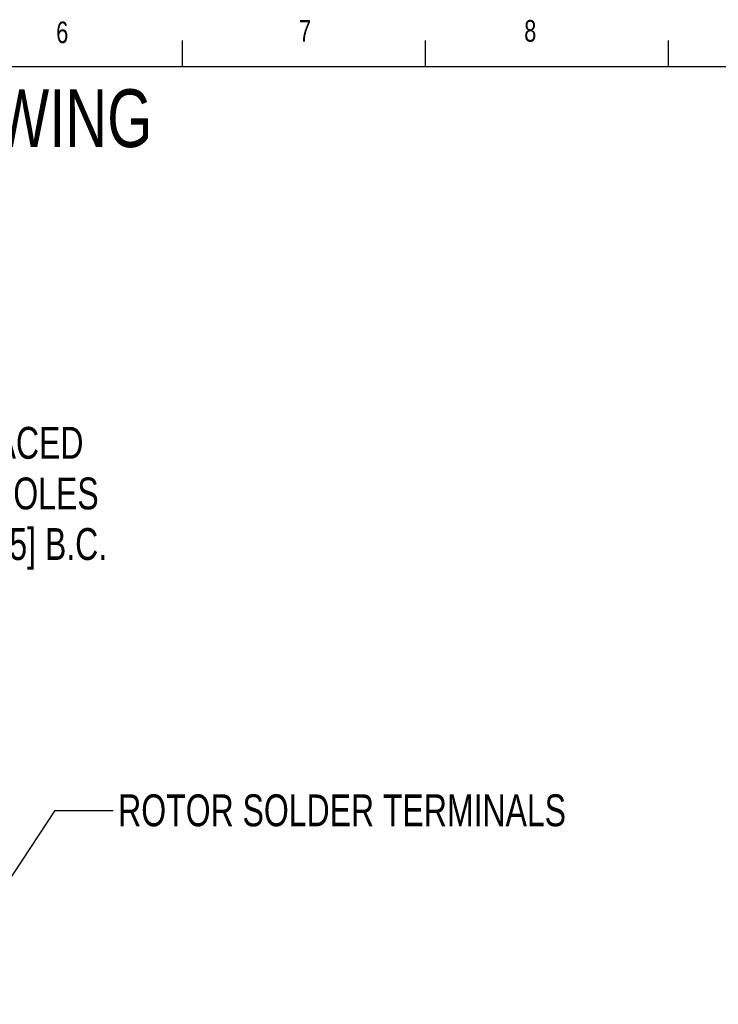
# Model space of a CAD drawing. Header units: inches. Extents: x 0.5 to 16.4, y 0.4 to 10.9.
# Tile 11 of 12: x 6.2 to 9.2, y 6.6 to 10.8. Entities that reach past the tile are written whole.
import ezdxf

# ---------------------------------------------------------------- set-up
doc = ezdxf.new("R2010")
doc.units = ezdxf.units.IN
doc.header["$MEASUREMENT"] = 0
for name, color, linetype in [('BORDER', 1, 'Continuous'), ('DIMENSIONS', 150, 'Continuous'), ('TEXT', 7, 'Continuous')]:
    doc.layers.add(name, color=color, linetype=linetype)
doc.styles.add('SLDTEXTSTYLE0', font='TXT', dxfattribs={"width": 0.75})
doc.dimstyles.new('SLDDIMSTYLE0', dxfattribs={"dimtxt": 0.137795, "dimasz": 0.156, "dimexe": 0, "dimexo": 0.0625, "dimgap": 0.034449, "dimtad": 0, "dimtih": 1, "dimtoh": 1, "dimdec": 3, "dimlfac": 0.5, "dimrnd": 1e-09, "dimzin": 12, "dimdsep": 46, "dimtxsty": 'SLDTEXTSTYLE0', "dimsah": 1, "dimcen": 0, "dimadec": 0, "dimazin": 3, "dimtfac": 1, "dimtdec": 3, "dimtofl": 0, "dimtmove": 0, "dimatfit": 3, "dimfxl": 0, "dimfrac": 2, "dimtolj": 1, "dimtzin": 12, "dimarcsym": 0})
doc.dimstyles.new('SLDDIMSTYLE1', dxfattribs={"dimtxt": 0.18, "dimasz": 0.156, "dimexe": 0, "dimexo": 0.0625, "dimgap": 0, "dimtad": 0, "dimtih": 1, "dimtoh": 1, "dimdec": 0, "dimrnd": 1e-09, "dimzin": 0, "dimdsep": 46, "dimtxsty": 'Standard', "dimsah": 1, "dimcen": 0.09, "dimadec": 0, "dimazin": 0, "dimtfac": 0.156, "dimtdec": 0, "dimtofl": 0, "dimtmove": 0, "dimatfit": 3, "dimfxl": 0, "dimfrac": 2, "dimtolj": 1, "dimtzin": 0, "dimarcsym": 0})

# ---------------------------------------------------------------- blocks, each defined once
blk = doc.blocks.new('_D')
at = {"layer": 'DIMENSIONS'}
for p, q in [((4.5189, 7.3671), (4.6164, 8.7952)), ((4.6164, 8.7952), (4.8351, 8.7952))]:
    blk.add_line(p, q, dxfattribs=at)
blk.add_solid([(4.5189, 7.3671), (4.5554, 7.521), (4.5036, 7.5246)], dxfattribs=at)
at = {"layer": 'DIMENSIONS', "attachment_point": 1, "style": 'SLDTEXTSTYLE0'}
for s, insert, char_height in [('2X EQUALLY SPACED', (5.047, 9.0833), 0.137795), ('4-40 CLEARANCE HOLES', (4.8976, 8.8645), 0.137795), ('ON', (4.9326, 8.6458), 0.1378), ('%%c', (5.279, 8.6436), 0.1378), ('1.435 [36.45] B.C.', (5.4869, 8.6458), 0.137795)]:
    blk.add_mtext(s, dxfattribs=dict(at, insert=insert, char_height=char_height))

msp = doc.modelspace()

# ---------------------------------------------------------------- linework, layer by layer
at = {"layer": 'BORDER'}
for p, q in [((6.9263, 10.6421), (6.9263, 10.754)), ((7.9763, 10.6421), (7.9763, 10.754)), ((9.0263, 10.6421), (9.0263, 10.754)), ((0.6263, 10.6421), (16.3763, 10.6421))]:
    msp.add_line(p, q, dxfattribs=at)

# ---------------------------------------------------------------- texts
at = {"layer": 'DIMENSIONS', "attachment_point": 1, "style": 'SLDTEXTSTYLE0'}
for s, insert, char_height in [('MODEL S4 CUSTOMER DRAWING', (2.7424, 10.5429), 0.25), ('ROTOR SOLDER TERMINALS', (6.6487, 7.4945), 0.137795)]:
    msp.add_mtext(s, dxfattribs=dict(at, insert=insert, char_height=char_height))
at = {"layer": 'TEXT', "char_height": 0.0937, "attachment_point": 1, "style": 'SLDTEXTSTYLE0'}
for s, insert in [('6', (6.3809, 10.8361)), ('6', (6.3809, 10.8361)), ('7', (7.4301, 10.8428)), ('7', (7.4301, 10.8428)), ('8', (8.4031, 10.8425)), ('8', (8.4031, 10.8425))]:
    msp.add_mtext(s, dxfattribs=dict(at, insert=insert))

# ---------------------------------------------------------------- dimensions: what is measured, and where the dimension line sits
at = {"layer": 'DIMENSIONS'}
dim = msp.add_diameter_dim_2p(p1=(4.5035, 7.1417), p2=(4.5189, 7.3671), text='2X EQUALLY SPACED\\P4-40 CLEARANCE HOLES\\PON %%c1.435 [36.45] B.C.', dimstyle='SLDDIMSTYLE0', dxfattribs=at)
dim.commit()
dim.dimension.update_dxf_attribs({"geometry": '_D', "text_midpoint": (5.9616, 8.7952), "dimtype": 163})

# ---------------------------------------------------------------- leaders
msp.add_leader([(5.8227, 6.5868), (6.3767, 7.4241), (6.6267, 7.4241)], dimstyle='SLDDIMSTYLE1', dxfattribs=at)

doc.saveas('drawing.dxf')
